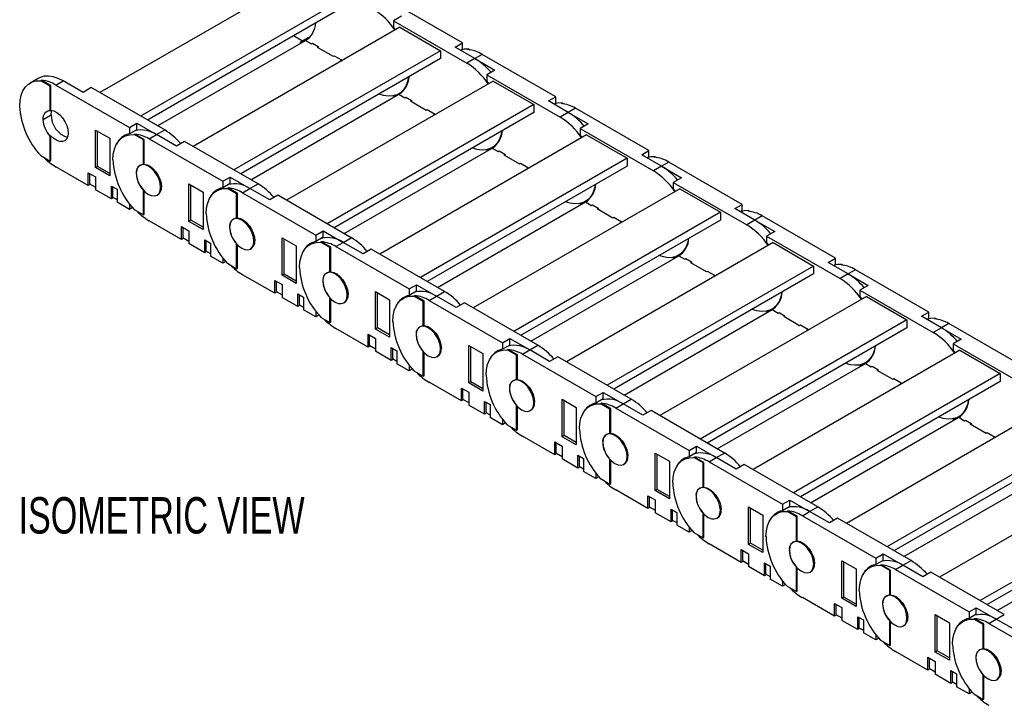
# Model space of a CAD drawing. Header units: inches. Extents: x 0 to 66, y 0 to 51.
# Tile 8 of 11: x 39.7 to 53.2, y 36.6 to 46. Entities that reach past the tile are written whole.
import ezdxf

# ---------------------------------------------------------------- set-up
doc = ezdxf.new("R2010")
doc.units = ezdxf.units.IN
doc.header["$LTSCALE"] = 6
doc.header["$MEASUREMENT"] = 0
doc.layers.add('DIMENSIONS', color=140, linetype='Continuous', lineweight=25)
doc.styles.add('SLDTEXTSTYLE0', font='TXT', dxfattribs={"width": 0.7})

msp = doc.modelspace()

# ---------------------------------------------------------------- linework, layer by layer
for p, q in [((43.673, 46.658), (40.836, 45.021)), ((44.23, 46.337), (41.393, 44.699)), ((44.23, 46.227), (41.488, 44.645)), ((45.811, 45.704), (44.803, 46.285)), ((44.976, 46.07), (44.864, 46.006)), ((44.864, 46.006), (44.864, 45.917)), ((44.864, 46.006), (45.872, 45.424)), ((44.953, 45.919), (42.117, 44.281)), ((44.864, 45.917), (44.889, 45.882)), ((44.953, 45.919), (45.51, 45.597)), ((41.627, 44.564), (43.659, 45.737)), ((43.618, 45.729), (43.492, 45.802)), ((43.695, 45.773), (43.584, 45.709)), ((43.584, 45.709), (43.584, 45.694)), ((43.659, 45.737), (43.74, 45.691)), ((43.711, 45.776), (43.695, 45.773)), ((43.74, 45.691), (43.754, 45.699)), ((43.754, 45.699), (43.832, 45.654)), ((43.754, 45.699), (43.754, 45.699)), ((45.711, 45.646), (45.811, 45.704)), ((45.811, 45.615), (45.811, 45.704)), ((45.51, 45.597), (42.673, 43.96)), ((43.832, 45.654), (43.818, 45.646)), ((43.818, 45.646), (44.035, 45.52)), ((43.832, 45.654), (43.832, 45.638)), ((45.51, 45.597), (45.51, 45.488)), ((45.983, 45.488), (45.711, 45.646)), ((45.811, 45.615), (45.788, 45.601)), ((45.886, 45.612), (45.898, 45.618)), ((45.898, 45.618), (45.914, 45.609)), ((45.51, 45.488), (42.768, 43.905)), ((44.035, 45.52), (44.049, 45.528)), ((44.049, 45.528), (44.149, 45.47)), ((44.049, 45.528), (44.049, 45.528)), ((44.149, 45.47), (44.135, 45.462)), ((44.135, 45.462), (44.149, 45.454)), ((44.149, 45.47), (44.149, 45.455)), ((45.983, 45.488), (45.872, 45.424)), ((46.084, 45.546), (45.983, 45.488)), ((45.983, 45.488), (46.256, 45.331)), ((47.091, 44.964), (46.084, 45.546)), ((46.256, 45.331), (46.145, 45.266)), ((39.988, 45.217), (39.876, 45.153)), ((40.024, 45.184), (40.035, 45.191)), ((40.151, 45.111), (40.024, 45.184)), ((40.162, 45.117), (40.035, 45.191)), ((40.232, 45.125), (40.332, 45.183)), ((40.605, 45.025), (40.332, 45.183)), ((46.234, 45.18), (43.397, 43.542)), ((46.145, 45.266), (46.145, 45.178)), ((46.145, 45.266), (47.153, 44.685)), ((46.145, 45.178), (46.17, 45.143)), ((46.234, 45.18), (46.791, 44.858)), ((40.162, 45.117), (40.151, 45.111)), ((40.151, 44.772), (40.151, 45.111)), ((40.162, 44.778), (40.162, 45.117)), ((40.232, 45.125), (41.24, 44.543)), ((40.716, 45.09), (40.605, 45.025)), ((41.724, 44.508), (40.716, 45.09)), ((44.936, 45.004), (44.988, 45.034)), ((42.907, 43.825), (44.94, 44.998)), ((44.888, 44.983), (44.864, 44.969)), ((44.864, 44.969), (44.864, 44.955)), ((44.94, 44.998), (45.02, 44.951)), ((45.02, 44.951), (45.034, 44.959)), ((45.034, 44.959), (45.112, 44.914)), ((45.034, 44.959), (45.034, 44.959)), ((45.112, 44.914), (45.098, 44.906)), ((45.098, 44.906), (45.315, 44.781)), ((45.112, 44.914), (45.112, 44.898)), ((46.991, 44.906), (47.091, 44.964)), ((47.264, 44.749), (46.991, 44.906)), ((47.091, 44.876), (47.068, 44.862)), ((47.091, 44.876), (47.091, 44.964)), ((47.167, 44.873), (47.178, 44.879)), ((47.178, 44.879), (47.194, 44.87)), ((40.151, 44.772), (40.162, 44.778)), ((46.791, 44.858), (43.954, 43.221)), ((46.791, 44.749), (44.049, 43.166)), ((45.315, 44.781), (45.329, 44.789)), ((45.329, 44.789), (45.429, 44.731)), ((45.329, 44.789), (45.329, 44.789)), ((46.791, 44.858), (46.791, 44.749)), ((47.264, 44.749), (47.153, 44.685)), ((47.364, 44.807), (47.264, 44.749)), ((47.264, 44.749), (47.537, 44.591)), ((48.372, 44.225), (47.364, 44.807)), ((40.054, 44.653), (40.165, 44.717)), ((45.429, 44.731), (45.416, 44.723)), ((45.416, 44.723), (45.429, 44.715)), ((45.429, 44.731), (45.429, 44.715)), ((40.775, 43.992), (40.775, 44.506)), ((40.775, 44.506), (40.97, 44.394)), ((40.803, 44.008), (40.803, 44.49)), ((41.24, 44.543), (41.34, 44.601)), ((41.24, 44.543), (41.24, 44.455)), ((41.34, 44.512), (41.24, 44.455)), ((41.34, 44.512), (41.34, 44.601)), ((41.34, 44.601), (41.613, 44.444)), ((41.613, 44.444), (41.724, 44.508)), ((47.537, 44.591), (47.426, 44.527)), ((47.426, 44.527), (47.426, 44.438)), ((47.426, 44.527), (48.433, 43.945)), ((40.162, 44.427), (40.151, 44.421)), ((40.151, 44.082), (40.151, 44.421)), ((40.162, 44.088), (40.162, 44.427)), ((40.97, 44.394), (40.97, 43.879)), ((41.22, 44.45), (41.157, 44.413)), ((41.304, 44.445), (41.315, 44.451)), ((41.432, 44.371), (41.304, 44.445)), ((41.443, 44.378), (41.315, 44.451)), ((41.443, 44.378), (41.432, 44.371)), ((41.432, 44.033), (41.432, 44.371)), ((41.443, 44.039), (41.443, 44.378)), ((41.513, 44.386), (41.613, 44.444)), ((41.513, 44.386), (42.52, 43.804)), ((41.886, 44.286), (41.613, 44.444)), ((41.997, 44.35), (41.886, 44.286)), ((43.005, 43.769), (41.997, 44.35)), ((47.515, 44.44), (44.678, 42.803)), ((47.426, 44.438), (47.451, 44.403)), ((47.515, 44.44), (48.071, 44.119)), ((44.188, 43.086), (46.22, 44.259)), ((46.169, 44.244), (46.145, 44.23)), ((46.145, 44.23), (46.145, 44.215)), ((46.217, 44.265), (46.269, 44.295)), ((46.22, 44.259), (46.301, 44.212)), ((46.301, 44.212), (46.315, 44.22)), ((46.315, 44.22), (46.393, 44.175)), ((46.315, 44.22), (46.315, 44.22)), ((48.272, 44.167), (48.372, 44.225)), ((48.372, 44.136), (48.372, 44.225)), ((40.024, 44.156), (40.151, 44.082)), ((40.151, 44.082), (40.162, 44.088)), ((48.071, 44.119), (45.235, 42.481)), ((46.393, 44.175), (46.379, 44.167)), ((46.379, 44.167), (46.596, 44.042)), ((46.393, 44.175), (46.393, 44.159)), ((48.071, 44.119), (48.071, 44.01)), ((48.545, 44.01), (48.272, 44.167)), ((48.372, 44.136), (48.349, 44.123)), ((48.448, 44.133), (48.459, 44.14)), ((48.459, 44.14), (48.475, 44.13)), ((48.645, 44.068), (48.545, 44.01)), ((49.653, 43.486), (48.645, 44.068)), ((40.675, 43.744), (40.232, 44)), ((40.803, 44.008), (40.775, 43.992)), ((40.97, 43.879), (40.775, 43.992)), ((40.97, 43.912), (40.803, 44.008)), ((41.39, 44.025), (41.383, 44.021)), ((41.432, 44.033), (41.443, 44.039)), ((48.071, 44.01), (45.329, 42.427)), ((46.596, 44.042), (46.61, 44.05)), ((46.61, 44.05), (46.71, 43.992)), ((46.61, 44.05), (46.61, 44.05)), ((46.71, 43.992), (46.696, 43.984)), ((46.696, 43.984), (46.71, 43.976)), ((46.71, 43.992), (46.71, 43.976)), ((48.545, 44.01), (48.433, 43.945)), ((48.545, 44.01), (48.817, 43.852)), ((40.675, 43.921), (40.775, 43.863)), ((40.675, 43.744), (40.675, 43.921)), ((40.691, 43.912), (40.691, 43.77)), ((40.775, 43.863), (40.775, 43.687)), ((41.334, 43.913), (41.334, 43.914)), ((42.52, 43.804), (42.621, 43.862)), ((42.52, 43.804), (42.52, 43.715)), ((42.621, 43.773), (42.621, 43.862)), ((42.621, 43.862), (42.893, 43.704)), ((48.817, 43.852), (48.706, 43.788)), ((40.705, 43.762), (40.675, 43.744)), ((40.691, 43.77), (40.775, 43.722)), ((40.992, 43.561), (40.775, 43.687)), ((40.992, 43.738), (41.07, 43.693)), ((40.992, 43.561), (40.992, 43.738)), ((41.009, 43.728), (41.009, 43.587)), ((41.07, 43.693), (41.07, 43.516)), ((41.432, 43.343), (41.432, 43.681)), ((41.432, 43.681), (41.432, 43.681)), ((41.443, 43.349), (41.443, 43.67)), ((41.68, 43.727), (41.668, 43.72)), ((42.055, 43.253), (42.055, 43.767)), ((42.055, 43.767), (42.25, 43.655)), ((42.083, 43.269), (42.083, 43.751)), ((42.501, 43.711), (42.438, 43.674)), ((42.621, 43.773), (42.52, 43.715)), ((42.585, 43.706), (42.596, 43.712)), ((42.712, 43.632), (42.585, 43.706)), ((42.724, 43.638), (42.596, 43.712)), ((42.793, 43.647), (42.893, 43.704)), ((42.893, 43.704), (43.005, 43.769)), ((43.166, 43.547), (42.893, 43.704)), ((48.795, 43.701), (45.958, 42.064)), ((48.706, 43.788), (48.706, 43.699)), ((48.706, 43.788), (49.714, 43.206)), ((48.706, 43.699), (48.731, 43.664)), ((48.795, 43.701), (49.352, 43.38)), ((41.023, 43.579), (40.992, 43.561)), ((41.009, 43.587), (41.07, 43.552)), ((41.62, 43.612), (41.637, 43.623)), ((42.25, 43.655), (42.25, 43.14)), ((42.724, 43.638), (42.712, 43.632)), ((42.712, 43.293), (42.712, 43.632)), ((42.724, 43.3), (42.724, 43.638)), ((42.793, 43.647), (43.801, 43.065)), ((43.278, 43.611), (43.166, 43.547)), ((44.285, 43.029), (43.278, 43.611)), ((47.497, 43.525), (47.549, 43.556)), ((41.24, 43.418), (41.07, 43.516)), ((41.24, 43.493), (41.24, 43.418)), ((41.281, 43.442), (41.24, 43.418)), ((41.304, 43.416), (41.432, 43.343)), ((45.469, 42.346), (47.501, 43.519)), ((47.45, 43.505), (47.426, 43.491)), ((47.426, 43.491), (47.426, 43.476)), ((47.501, 43.519), (47.581, 43.473)), ((47.581, 43.473), (47.595, 43.481)), ((47.595, 43.481), (47.673, 43.436)), ((47.595, 43.481), (47.595, 43.481)), ((47.673, 43.436), (47.659, 43.428)), ((47.659, 43.428), (47.877, 43.302)), ((47.673, 43.436), (47.673, 43.42)), ((49.552, 43.428), (49.653, 43.486)), ((49.825, 43.27), (49.552, 43.428)), ((49.653, 43.397), (49.629, 43.384)), ((49.653, 43.397), (49.653, 43.486)), ((49.728, 43.394), (49.739, 43.4)), ((49.739, 43.4), (49.755, 43.391)), ((41.432, 43.343), (41.443, 43.349)), ((41.955, 43.005), (41.513, 43.261)), ((42.083, 43.269), (42.055, 43.253)), ((42.25, 43.14), (42.055, 43.253)), ((42.25, 43.172), (42.083, 43.269)), ((42.671, 43.286), (42.664, 43.282)), ((42.712, 43.293), (42.724, 43.3)), ((49.352, 43.38), (46.515, 41.742)), ((49.352, 43.27), (46.61, 41.687)), ((47.877, 43.302), (47.89, 43.31)), ((47.89, 43.31), (47.991, 43.253)), ((47.89, 43.31), (47.89, 43.31)), ((47.991, 43.253), (47.977, 43.245)), ((47.991, 43.253), (47.991, 43.237)), ((49.352, 43.38), (49.352, 43.27)), ((49.825, 43.27), (49.714, 43.206)), ((49.925, 43.328), (49.825, 43.27)), ((49.825, 43.27), (50.098, 43.113)), ((50.933, 42.747), (49.925, 43.328)), ((41.955, 43.182), (42.055, 43.124)), ((41.955, 43.005), (41.955, 43.182)), ((41.972, 43.172), (41.972, 43.031)), ((42.055, 43.124), (42.055, 42.947)), ((42.615, 43.174), (42.615, 43.174)), ((43.801, 43.065), (43.901, 43.123)), ((43.901, 43.034), (43.901, 43.123)), ((43.901, 43.123), (44.174, 42.965)), ((47.977, 43.245), (47.991, 43.237)), ((41.986, 43.023), (41.955, 43.005)), ((41.972, 43.031), (42.055, 42.983)), ((42.273, 42.999), (42.351, 42.954)), ((42.273, 42.822), (42.273, 42.999)), ((42.289, 42.989), (42.289, 42.848)), ((42.96, 42.988), (42.949, 42.981)), ((43.336, 42.513), (43.336, 43.028)), ((43.336, 43.028), (43.531, 42.915)), ((43.364, 42.529), (43.364, 43.012)), ((43.801, 43.065), (43.801, 42.976)), ((43.901, 43.034), (43.801, 42.976)), ((44.174, 42.965), (44.285, 43.029)), ((50.098, 43.113), (49.987, 43.049)), ((49.987, 43.049), (49.987, 42.96)), ((49.987, 43.049), (50.994, 42.467)), ((42.273, 42.822), (42.055, 42.947)), ((42.289, 42.848), (42.351, 42.812)), ((42.351, 42.954), (42.351, 42.777)), ((42.712, 42.603), (42.712, 42.942)), ((42.713, 42.942), (42.712, 42.942)), ((42.724, 42.61), (42.724, 42.931)), ((42.9, 42.873), (42.918, 42.883)), ((43.531, 42.915), (43.531, 42.401)), ((43.782, 42.972), (43.718, 42.935)), ((43.865, 42.967), (43.876, 42.973)), ((43.993, 42.893), (43.865, 42.967)), ((44.004, 42.899), (43.876, 42.973)), ((44.004, 42.899), (43.993, 42.893)), ((43.993, 42.554), (43.993, 42.893)), ((44.004, 42.561), (44.004, 42.899)), ((44.074, 42.907), (44.174, 42.965)), ((44.074, 42.907), (45.082, 42.325)), ((44.447, 42.808), (44.174, 42.965)), ((44.558, 42.872), (44.447, 42.808)), ((45.566, 42.29), (44.558, 42.872)), ((50.076, 42.962), (47.239, 41.324)), ((49.987, 42.96), (50.012, 42.925)), ((50.076, 42.962), (50.632, 42.64)), ((42.303, 42.84), (42.273, 42.822)), ((42.52, 42.679), (42.351, 42.777)), ((42.52, 42.754), (42.52, 42.679)), ((46.749, 41.607), (48.781, 42.78)), ((48.73, 42.765), (48.706, 42.752)), ((48.706, 42.752), (48.706, 42.737)), ((48.778, 42.786), (48.83, 42.816)), ((48.781, 42.78), (48.862, 42.734)), ((48.862, 42.734), (48.876, 42.742)), ((48.876, 42.742), (48.954, 42.697)), ((48.876, 42.742), (48.876, 42.742)), ((50.833, 42.689), (50.933, 42.747)), ((50.933, 42.658), (50.933, 42.747)), ((42.562, 42.703), (42.52, 42.679)), ((42.585, 42.677), (42.712, 42.603)), ((42.712, 42.603), (42.724, 42.61)), ((50.632, 42.64), (47.796, 41.003)), ((48.954, 42.697), (48.94, 42.689)), ((48.94, 42.689), (49.157, 42.563)), ((48.954, 42.697), (48.954, 42.68)), ((50.632, 42.64), (50.632, 42.531)), ((51.106, 42.531), (50.833, 42.689)), ((50.933, 42.658), (50.91, 42.644)), ((51.009, 42.655), (51.02, 42.661)), ((51.02, 42.661), (51.036, 42.652)), ((51.206, 42.589), (51.106, 42.531)), ((52.214, 42.007), (51.206, 42.589)), ((43.236, 42.266), (42.793, 42.521)), ((43.236, 42.443), (43.336, 42.385)), ((43.236, 42.266), (43.236, 42.443)), ((43.364, 42.529), (43.336, 42.513)), ((43.531, 42.401), (43.336, 42.513)), ((43.531, 42.433), (43.364, 42.529)), ((43.951, 42.547), (43.944, 42.543)), ((43.993, 42.554), (44.004, 42.561)), ((50.632, 42.531), (47.89, 40.948)), ((49.157, 42.563), (49.171, 42.571)), ((49.171, 42.571), (49.271, 42.513)), ((49.171, 42.571), (49.171, 42.571)), ((49.271, 42.513), (49.257, 42.505)), ((49.257, 42.505), (49.271, 42.497)), ((49.271, 42.513), (49.271, 42.497)), ((51.106, 42.531), (50.994, 42.467)), ((51.106, 42.531), (51.379, 42.374)), ((43.253, 42.433), (43.253, 42.292)), ((43.336, 42.385), (43.336, 42.208)), ((43.895, 42.435), (43.896, 42.435)), ((45.082, 42.325), (45.182, 42.383)), ((45.082, 42.325), (45.082, 42.237)), ((45.182, 42.295), (45.182, 42.383)), ((45.182, 42.383), (45.455, 42.226)), ((51.379, 42.374), (51.267, 42.309)), ((51.267, 42.309), (51.267, 42.221)), ((51.267, 42.309), (52.275, 41.728)), ((43.266, 42.284), (43.236, 42.266)), ((43.253, 42.292), (43.336, 42.243)), ((43.553, 42.083), (43.336, 42.208)), ((43.553, 42.259), (43.631, 42.214)), ((43.553, 42.083), (43.553, 42.259)), ((43.57, 42.25), (43.57, 42.108)), ((43.631, 42.214), (43.631, 42.038)), ((43.993, 41.864), (43.993, 42.203)), ((43.993, 42.203), (43.993, 42.203)), ((44.004, 41.87), (44.004, 42.191)), ((44.241, 42.248), (44.23, 42.242)), ((44.617, 41.774), (44.617, 42.288)), ((44.617, 42.288), (44.811, 42.176)), ((44.644, 41.79), (44.644, 42.272)), ((44.811, 42.176), (44.811, 41.662)), ((45.062, 42.232), (44.999, 42.196)), ((45.182, 42.295), (45.082, 42.237)), ((45.146, 42.227), (45.157, 42.234)), ((45.274, 42.154), (45.146, 42.227)), ((45.285, 42.16), (45.157, 42.234)), ((45.354, 42.168), (45.455, 42.226)), ((45.455, 42.226), (45.566, 42.29)), ((45.727, 42.068), (45.455, 42.226)), ((51.356, 42.223), (48.52, 40.585)), ((51.267, 42.221), (51.292, 42.186)), ((51.356, 42.223), (51.913, 41.901)), ((43.584, 42.1), (43.553, 42.083)), ((43.57, 42.108), (43.631, 42.073)), ((43.801, 41.94), (43.631, 42.038)), ((44.181, 42.134), (44.199, 42.144)), ((45.285, 42.16), (45.274, 42.154)), ((45.274, 41.815), (45.274, 42.154)), ((45.285, 41.821), (45.285, 42.16)), ((45.354, 42.168), (46.362, 41.586)), ((45.839, 42.133), (45.727, 42.068)), ((46.846, 41.551), (45.839, 42.133)), ((48.03, 40.868), (50.062, 42.041)), ((50.058, 42.047), (50.111, 42.077)), ((50.062, 42.041), (50.143, 41.994)), ((43.801, 42.015), (43.801, 41.94)), ((43.842, 41.964), (43.801, 41.94)), ((43.865, 41.938), (43.993, 41.864)), ((51.913, 41.901), (49.076, 40.264)), ((50.011, 42.026), (49.987, 42.012)), ((49.987, 42.012), (49.987, 41.997)), ((50.143, 41.994), (50.157, 42.002)), ((50.157, 42.002), (50.234, 41.957)), ((50.157, 42.002), (50.157, 42.002)), ((50.234, 41.957), (50.221, 41.949)), ((50.221, 41.949), (50.438, 41.824)), ((50.234, 41.957), (50.234, 41.941)), ((51.913, 41.901), (51.913, 41.792)), ((52.114, 41.949), (52.214, 42.007)), ((52.386, 41.792), (52.114, 41.949)), ((52.214, 41.919), (52.19, 41.905)), ((52.214, 41.919), (52.214, 42.007)), ((52.289, 41.915), (52.3, 41.922)), ((52.3, 41.922), (52.317, 41.913)), ((43.993, 41.864), (44.004, 41.87)), ((44.516, 41.527), (44.074, 41.782)), ((44.644, 41.79), (44.617, 41.774)), ((44.811, 41.662), (44.617, 41.774)), ((44.811, 41.694), (44.644, 41.79)), ((45.232, 41.807), (45.225, 41.804)), ((45.274, 41.815), (45.285, 41.821)), ((51.913, 41.792), (49.171, 40.209)), ((50.438, 41.824), (50.452, 41.832)), ((50.452, 41.832), (50.552, 41.774)), ((50.452, 41.832), (50.452, 41.832)), ((50.552, 41.774), (50.538, 41.766)), ((50.538, 41.766), (50.552, 41.758)), ((50.552, 41.774), (50.552, 41.758)), ((52.386, 41.792), (52.275, 41.728)), ((52.487, 41.85), (52.386, 41.792)), ((52.386, 41.792), (52.659, 41.634)), ((53.494, 41.268), (52.487, 41.85)), ((44.516, 41.703), (44.617, 41.646)), ((44.516, 41.527), (44.516, 41.703)), ((44.533, 41.694), (44.533, 41.552)), ((44.617, 41.646), (44.617, 41.469)), ((45.176, 41.696), (45.176, 41.696)), ((46.362, 41.586), (46.462, 41.644)), ((46.462, 41.555), (46.462, 41.644)), ((46.462, 41.644), (46.735, 41.487)), ((52.659, 41.634), (52.548, 41.57)), ((44.547, 41.544), (44.516, 41.527)), ((44.533, 41.552), (44.617, 41.504)), ((44.834, 41.52), (44.912, 41.475)), ((44.834, 41.343), (44.834, 41.52)), ((44.851, 41.51), (44.851, 41.369)), ((45.522, 41.509), (45.51, 41.503)), ((45.897, 41.035), (45.897, 41.549)), ((45.897, 41.549), (46.092, 41.437)), ((45.925, 41.051), (45.925, 41.533)), ((46.362, 41.586), (46.362, 41.497)), ((46.462, 41.555), (46.362, 41.497)), ((46.426, 41.488), (46.438, 41.494)), ((46.565, 41.421), (46.438, 41.494)), ((46.735, 41.487), (46.846, 41.551)), ((52.548, 41.57), (52.548, 41.481)), ((52.548, 41.57), (53.556, 40.988)), ((44.834, 41.343), (44.617, 41.469)), ((44.864, 41.361), (44.834, 41.343)), ((44.851, 41.369), (44.912, 41.334)), ((44.912, 41.475), (44.912, 41.298)), ((45.274, 41.464), (45.274, 41.463)), ((45.274, 41.125), (45.274, 41.463)), ((45.285, 41.131), (45.285, 41.452)), ((45.461, 41.394), (45.479, 41.405)), ((46.092, 41.437), (46.092, 40.922)), ((46.343, 41.493), (46.279, 41.456)), ((46.554, 41.414), (46.426, 41.488)), ((46.565, 41.421), (46.554, 41.414)), ((46.554, 41.076), (46.554, 41.414)), ((46.565, 41.082), (46.565, 41.421)), ((46.635, 41.429), (46.735, 41.487)), ((46.635, 41.429), (47.643, 40.847)), ((47.008, 41.329), (46.735, 41.487)), ((47.119, 41.393), (47.008, 41.329)), ((48.127, 40.812), (47.119, 41.393)), ((52.637, 41.483), (49.8, 39.846)), ((52.548, 41.481), (52.573, 41.446)), ((52.637, 41.483), (53.194, 41.162)), ((45.082, 41.2), (44.912, 41.298)), ((45.082, 41.276), (45.082, 41.2)), ((45.123, 41.224), (45.082, 41.2)), ((49.31, 40.128), (51.342, 41.302)), ((51.291, 41.287), (51.267, 41.273)), ((51.267, 41.273), (51.267, 41.258)), ((51.339, 41.308), (51.391, 41.338)), ((51.342, 41.302), (51.423, 41.255)), ((51.423, 41.255), (51.437, 41.263)), ((51.437, 41.263), (51.515, 41.218)), ((51.437, 41.263), (51.437, 41.263)), ((45.146, 41.199), (45.274, 41.125)), ((45.274, 41.125), (45.285, 41.131)), ((53.194, 41.162), (50.357, 39.524)), ((51.515, 41.218), (51.501, 41.21)), ((51.501, 41.21), (51.718, 41.085)), ((51.515, 41.218), (51.515, 41.202)), ((51.718, 41.085), (51.732, 41.093)), ((51.732, 41.093), (51.832, 41.035)), ((51.732, 41.093), (51.732, 41.093)), ((53.194, 41.162), (53.194, 41.053)), ((45.797, 40.787), (45.354, 41.043)), ((45.797, 40.964), (45.897, 40.906)), ((45.797, 40.787), (45.797, 40.964)), ((45.814, 40.954), (45.814, 40.813)), ((45.925, 41.051), (45.897, 41.035)), ((46.092, 40.922), (45.897, 41.035)), ((46.092, 40.954), (45.925, 41.051)), ((46.456, 40.956), (46.457, 40.956)), ((46.513, 41.068), (46.506, 41.064)), ((46.554, 41.076), (46.565, 41.082)), ((53.194, 41.053), (50.452, 39.47)), ((51.832, 41.035), (51.818, 41.027)), ((51.818, 41.027), (51.832, 41.019)), ((51.832, 41.035), (51.832, 41.019)), ((45.897, 40.906), (45.897, 40.729)), ((47.643, 40.847), (47.743, 40.905)), ((47.643, 40.847), (47.643, 40.758)), ((47.743, 40.816), (47.743, 40.905)), ((47.743, 40.905), (48.016, 40.747)), ((45.828, 40.805), (45.797, 40.787)), ((45.814, 40.813), (45.897, 40.765)), ((46.114, 40.604), (45.897, 40.729)), ((46.114, 40.781), (46.192, 40.736)), ((46.114, 40.604), (46.114, 40.781)), ((46.131, 40.771), (46.131, 40.63)), ((46.192, 40.736), (46.192, 40.559)), ((46.554, 40.386), (46.554, 40.724)), ((46.554, 40.724), (46.554, 40.724)), ((46.565, 40.392), (46.565, 40.713)), ((46.802, 40.77), (46.791, 40.763)), ((47.178, 40.296), (47.178, 40.81)), ((47.178, 40.81), (47.373, 40.697)), ((47.206, 40.312), (47.206, 40.794)), ((47.373, 40.697), (47.373, 40.183)), ((47.623, 40.754), (47.56, 40.717)), ((47.743, 40.816), (47.643, 40.758)), ((47.707, 40.749), (47.718, 40.755)), ((47.835, 40.675), (47.707, 40.749)), ((47.846, 40.681), (47.718, 40.755)), ((47.916, 40.689), (48.016, 40.747)), ((47.916, 40.689), (48.923, 40.108)), ((48.016, 40.747), (48.127, 40.812)), ((48.289, 40.59), (48.016, 40.747)), ((53.917, 40.744), (51.081, 39.106)), ((46.145, 40.622), (46.114, 40.604)), ((46.131, 40.63), (46.192, 40.594)), ((46.362, 40.461), (46.192, 40.559)), ((46.742, 40.655), (46.76, 40.666)), ((47.846, 40.681), (47.835, 40.675)), ((47.835, 40.336), (47.835, 40.675)), ((47.846, 40.343), (47.846, 40.681)), ((48.4, 40.654), (48.289, 40.59)), ((49.408, 40.072), (48.4, 40.654)), ((50.591, 39.389), (52.623, 40.562)), ((52.572, 40.548), (52.548, 40.534)), ((52.62, 40.568), (52.672, 40.599)), ((52.623, 40.562), (52.704, 40.516)), ((46.362, 40.536), (46.362, 40.461)), ((46.404, 40.485), (46.362, 40.461)), ((46.426, 40.459), (46.554, 40.386)), ((54.474, 40.423), (51.638, 38.785)), ((52.548, 40.534), (52.548, 40.519)), ((52.704, 40.516), (52.718, 40.524)), ((52.718, 40.524), (52.796, 40.479)), ((52.718, 40.524), (52.718, 40.524)), ((52.796, 40.479), (52.782, 40.471)), ((52.782, 40.471), (52.999, 40.345)), ((52.796, 40.479), (52.796, 40.463)), ((46.554, 40.386), (46.565, 40.392)), ((47.078, 40.048), (46.635, 40.304)), ((47.206, 40.312), (47.178, 40.296)), ((47.373, 40.183), (47.178, 40.296)), ((47.373, 40.215), (47.206, 40.312)), ((47.793, 40.329), (47.786, 40.325)), ((47.835, 40.336), (47.846, 40.343)), ((54.474, 40.313), (51.732, 38.73)), ((52.999, 40.345), (53.013, 40.353)), ((53.013, 40.353), (53.113, 40.296)), ((53.013, 40.353), (53.013, 40.353)), ((53.113, 40.296), (53.099, 40.288)), ((53.099, 40.288), (53.113, 40.28)), ((53.113, 40.296), (53.113, 40.28)), ((47.078, 40.225), (47.178, 40.167)), ((47.078, 40.048), (47.078, 40.225)), ((47.094, 40.215), (47.094, 40.074)), ((47.178, 40.167), (47.178, 39.99)), ((47.737, 40.217), (47.737, 40.217)), ((48.923, 40.108), (49.023, 40.166)), ((49.023, 40.077), (49.023, 40.166)), ((49.023, 40.166), (49.296, 40.008)), ((47.108, 40.066), (47.078, 40.048)), ((47.094, 40.074), (47.178, 40.026)), ((47.395, 40.042), (47.473, 39.997)), ((47.395, 39.865), (47.395, 40.042)), ((47.412, 40.032), (47.412, 39.891)), ((48.083, 40.031), (48.071, 40.024)), ((48.458, 39.556), (48.458, 40.071)), ((48.458, 40.071), (48.653, 39.958)), ((48.486, 39.572), (48.486, 40.055)), ((48.904, 40.014), (48.84, 39.978)), ((48.923, 40.108), (48.923, 40.019)), ((49.023, 40.077), (48.923, 40.019)), ((48.988, 40.009), (48.999, 40.016)), ((49.115, 39.936), (48.988, 40.009)), ((49.126, 39.942), (48.999, 40.016)), ((49.196, 39.95), (49.296, 40.008)), ((49.296, 40.008), (49.408, 40.072)), ((49.569, 39.851), (49.296, 40.008)), ((47.395, 39.865), (47.178, 39.99)), ((47.426, 39.883), (47.395, 39.865)), ((47.412, 39.891), (47.473, 39.855)), ((47.473, 39.997), (47.473, 39.82)), ((47.835, 39.646), (47.835, 39.985)), ((47.835, 39.985), (47.835, 39.985)), ((47.846, 39.653), (47.846, 39.974)), ((48.022, 39.916), (48.04, 39.926)), ((48.653, 39.958), (48.653, 39.444)), ((49.126, 39.942), (49.115, 39.936)), ((49.115, 39.597), (49.115, 39.936)), ((49.126, 39.603), (49.126, 39.942)), ((49.196, 39.95), (50.204, 39.368)), ((49.68, 39.915), (49.569, 39.851)), ((50.688, 39.333), (49.68, 39.915)), ((55.198, 40.005), (52.361, 38.367)), ((47.643, 39.722), (47.473, 39.82)), ((47.643, 39.797), (47.643, 39.722)), ((47.684, 39.746), (47.643, 39.722)), ((51.872, 38.65), (53.904, 39.823)), ((47.707, 39.72), (47.835, 39.646)), ((47.835, 39.646), (47.846, 39.653)), ((49.115, 39.597), (49.126, 39.603)), ((55.755, 39.683), (52.918, 38.046)), ((48.358, 39.309), (47.916, 39.564)), ((48.358, 39.486), (48.458, 39.428)), ((48.358, 39.309), (48.358, 39.486)), ((48.375, 39.476), (48.375, 39.334)), ((48.486, 39.572), (48.458, 39.556)), ((48.653, 39.444), (48.458, 39.556)), ((48.653, 39.476), (48.486, 39.572)), ((49.018, 39.478), (49.018, 39.478)), ((49.074, 39.59), (49.067, 39.586)), ((55.755, 39.574), (53.013, 37.991)), ((48.375, 39.334), (48.458, 39.286)), ((48.458, 39.428), (48.458, 39.251)), ((49.739, 38.817), (49.739, 39.331)), ((49.739, 39.331), (49.934, 39.219)), ((50.204, 39.368), (50.304, 39.426)), ((50.204, 39.368), (50.204, 39.28)), ((50.304, 39.338), (50.204, 39.28)), ((50.304, 39.338), (50.304, 39.426)), ((50.304, 39.426), (50.577, 39.269)), ((50.577, 39.269), (50.688, 39.333)), ((48.389, 39.326), (48.358, 39.309)), ((48.676, 39.126), (48.458, 39.251)), ((48.676, 39.302), (48.753, 39.257)), ((48.676, 39.126), (48.676, 39.302)), ((48.692, 39.293), (48.692, 39.151)), ((48.753, 39.257), (48.753, 39.081)), ((49.115, 38.907), (49.115, 39.246)), ((49.116, 39.246), (49.115, 39.246)), ((49.126, 38.913), (49.126, 39.234)), ((49.363, 39.291), (49.352, 39.285)), ((49.767, 38.833), (49.767, 39.315)), ((49.934, 39.219), (49.934, 38.705)), ((50.184, 39.275), (50.121, 39.239)), ((50.268, 39.27), (50.279, 39.277)), ((50.396, 39.196), (50.268, 39.27)), ((50.407, 39.203), (50.279, 39.277)), ((50.407, 39.203), (50.396, 39.196)), ((50.396, 38.858), (50.396, 39.196)), ((50.407, 38.864), (50.407, 39.203)), ((50.477, 39.211), (50.577, 39.269)), ((50.477, 39.211), (51.484, 38.629)), ((50.85, 39.111), (50.577, 39.269)), ((48.706, 39.143), (48.676, 39.126)), ((48.692, 39.151), (48.753, 39.116)), ((48.923, 38.983), (48.753, 39.081)), ((49.303, 39.177), (49.321, 39.187)), ((50.961, 39.176), (50.85, 39.111)), ((51.969, 38.594), (50.961, 39.176)), ((53.152, 37.911), (55.184, 39.084)), ((48.923, 39.058), (48.923, 38.983)), ((48.965, 39.006), (48.923, 38.983)), ((48.988, 38.981), (49.115, 38.907)), ((49.115, 38.907), (49.126, 38.913)), ((49.639, 38.57), (49.196, 38.825)), ((49.767, 38.833), (49.739, 38.817)), ((49.934, 38.705), (49.739, 38.817)), ((49.934, 38.737), (49.767, 38.833)), ((50.354, 38.85), (50.347, 38.846)), ((50.396, 38.858), (50.407, 38.864)), ((49.639, 38.746), (49.739, 38.688)), ((49.639, 38.57), (49.639, 38.746)), ((49.655, 38.737), (49.655, 38.595)), ((49.739, 38.688), (49.739, 38.512)), ((50.298, 38.738), (50.299, 38.739)), ((51.484, 38.629), (51.585, 38.687)), ((51.585, 38.598), (51.585, 38.687)), ((51.585, 38.687), (51.857, 38.53)), ((49.669, 38.587), (49.639, 38.57)), ((49.655, 38.595), (49.739, 38.547)), ((49.956, 38.563), (50.034, 38.518)), ((49.956, 38.386), (49.956, 38.563)), ((49.973, 38.553), (49.973, 38.412)), ((50.644, 38.552), (50.633, 38.545)), ((51.02, 38.078), (51.02, 38.592)), ((51.02, 38.592), (51.214, 38.48)), ((51.047, 38.094), (51.047, 38.576)), ((51.465, 38.536), (51.402, 38.499)), ((51.484, 38.629), (51.484, 38.54)), ((51.585, 38.598), (51.484, 38.54)), ((51.549, 38.531), (51.56, 38.537)), ((51.677, 38.457), (51.549, 38.531)), ((51.688, 38.464), (51.56, 38.537)), ((51.757, 38.472), (51.857, 38.53)), ((51.857, 38.53), (51.969, 38.594)), ((52.13, 38.372), (51.857, 38.53)), ((49.956, 38.386), (49.739, 38.512)), ((49.987, 38.404), (49.956, 38.386)), ((49.973, 38.412), (50.034, 38.377)), ((50.034, 38.518), (50.034, 38.341)), ((50.396, 38.507), (50.396, 38.506)), ((50.396, 38.168), (50.396, 38.506)), ((50.407, 38.174), (50.407, 38.495)), ((50.584, 38.437), (50.602, 38.448)), ((51.214, 38.48), (51.214, 37.965)), ((51.688, 38.464), (51.677, 38.457)), ((51.677, 38.119), (51.677, 38.457)), ((51.688, 38.125), (51.688, 38.464)), ((51.757, 38.472), (52.765, 37.89)), ((52.242, 38.436), (52.13, 38.372)), ((53.249, 37.855), (52.242, 38.436)), ((50.204, 38.243), (50.034, 38.341)), ((50.204, 38.318), (50.204, 38.243)), ((50.245, 38.267), (50.204, 38.243)), ((50.268, 38.241), (50.396, 38.168)), ((50.396, 38.168), (50.407, 38.174)), ((51.677, 38.119), (51.688, 38.125)), ((50.919, 37.83), (50.477, 38.086)), ((50.919, 38.007), (51.02, 37.949)), ((50.919, 37.83), (50.919, 38.007)), ((50.936, 37.997), (50.936, 37.856)), ((51.047, 38.094), (51.02, 38.078)), ((51.214, 37.965), (51.02, 38.078)), ((51.214, 37.997), (51.047, 38.094)), ((51.579, 37.999), (51.579, 37.999)), ((51.635, 38.111), (51.628, 38.107)), ((50.95, 37.848), (50.919, 37.83)), ((50.936, 37.856), (51.02, 37.808)), ((51.02, 37.949), (51.02, 37.772)), ((52.3, 37.339), (52.3, 37.853)), ((52.3, 37.853), (52.495, 37.74)), ((52.765, 37.89), (52.865, 37.948)), ((52.765, 37.89), (52.765, 37.801)), ((52.865, 37.859), (52.765, 37.801)), ((52.865, 37.859), (52.865, 37.948)), ((52.865, 37.948), (53.138, 37.79)), ((53.138, 37.79), (53.249, 37.855)), ((51.237, 37.647), (51.02, 37.772)), ((51.237, 37.824), (51.315, 37.779)), ((51.237, 37.647), (51.237, 37.824)), ((51.253, 37.814), (51.253, 37.673)), ((51.315, 37.779), (51.315, 37.602)), ((51.677, 37.428), (51.677, 37.767)), ((51.677, 37.767), (51.677, 37.767)), ((51.688, 37.435), (51.688, 37.756)), ((51.925, 37.813), (51.913, 37.806)), ((52.328, 37.355), (52.328, 37.837)), ((52.495, 37.74), (52.495, 37.226)), ((52.746, 37.797), (52.682, 37.76)), ((52.829, 37.792), (52.841, 37.798)), ((52.957, 37.718), (52.829, 37.792)), ((52.968, 37.724), (52.841, 37.798)), ((52.968, 37.724), (52.957, 37.718)), ((52.957, 37.379), (52.957, 37.718)), ((52.968, 37.386), (52.968, 37.724)), ((53.038, 37.732), (53.138, 37.79)), ((53.038, 37.732), (54.046, 37.151)), ((53.411, 37.633), (53.138, 37.79)), ((51.267, 37.665), (51.237, 37.647)), ((51.253, 37.673), (51.315, 37.637)), ((51.484, 37.504), (51.315, 37.602)), ((51.484, 37.579), (51.484, 37.504)), ((51.864, 37.698), (51.882, 37.708)), ((51.526, 37.528), (51.484, 37.504)), ((51.549, 37.502), (51.677, 37.428)), ((51.677, 37.428), (51.688, 37.435)), ((52.2, 37.091), (51.757, 37.346)), ((52.328, 37.355), (52.3, 37.339)), ((52.495, 37.226), (52.3, 37.339)), ((52.495, 37.258), (52.328, 37.355)), ((52.915, 37.372), (52.909, 37.368)), ((52.957, 37.379), (52.968, 37.386)), ((52.2, 37.268), (52.3, 37.21)), ((52.2, 37.091), (52.2, 37.268)), ((52.217, 37.258), (52.217, 37.117)), ((52.3, 37.21), (52.3, 37.033)), ((52.859, 37.26), (52.86, 37.26)), ((52.231, 37.109), (52.2, 37.091)), ((52.217, 37.117), (52.3, 37.068)), ((52.517, 37.085), (52.595, 37.04)), ((52.517, 36.908), (52.517, 37.085)), ((52.534, 37.075), (52.534, 36.933)), ((52.595, 37.04), (52.595, 36.863)), ((53.205, 37.074), (53.194, 37.067)), ((52.517, 36.908), (52.3, 37.033)), ((52.548, 36.925), (52.517, 36.908)), ((52.534, 36.933), (52.595, 36.898)), ((52.957, 36.689), (52.957, 37.028)), ((52.957, 37.028), (52.957, 37.028)), ((52.968, 36.696), (52.968, 37.016)), ((53.145, 36.959), (53.163, 36.969)), ((52.765, 36.765), (52.595, 36.863)), ((52.765, 36.84), (52.765, 36.765)), ((52.807, 36.789), (52.765, 36.765)), ((52.829, 36.763), (52.957, 36.689)), ((52.957, 36.689), (52.968, 36.696))]:
    msp.add_line(p, q)
at = {"flags": 128}
for points in [[(43.641, 45.727), (43.632, 45.723), (43.584, 45.709)], [(45.898, 45.618), (45.836, 45.616), (45.798, 45.607)], [(39.734, 44.837), (39.739, 44.915), (39.754, 44.986), (39.779, 45.047), (39.813, 45.099), (39.855, 45.139), (39.905, 45.167), (39.962, 45.182), (40.024, 45.184)], [(40.332, 45.183), (40.263, 45.217), (40.195, 45.239), (40.13, 45.249), (40.069, 45.246), (40.013, 45.23), (39.988, 45.217)], [(45.073, 45.236), (45.059, 45.172), (45.035, 45.111), (45.001, 45.06), (44.96, 45.02), (44.911, 44.991), (44.855, 44.975), (44.794, 44.972), (44.729, 44.982), (44.667, 45.001)], [(44.922, 44.988), (44.913, 44.984), (44.864, 44.969)], [(47.178, 44.879), (47.116, 44.877), (47.079, 44.868)], [(40.162, 44.778), (40.202, 44.77), (40.244, 44.748), (40.285, 44.715), (40.322, 44.673), (40.354, 44.623), (40.379, 44.57), (40.394, 44.517), (40.399, 44.466)], [(40.165, 44.717), (40.171, 44.764), (40.175, 44.777)], [(46.353, 44.496), (46.34, 44.433), (46.315, 44.372), (46.282, 44.321), (46.24, 44.28), (46.191, 44.252), (46.136, 44.236), (46.075, 44.233), (46.009, 44.242), (45.947, 44.262)], [(40.399, 44.466), (40.394, 44.421), (40.379, 44.385), (40.354, 44.36), (40.322, 44.348), (40.285, 44.349), (40.244, 44.363), (40.202, 44.39), (40.162, 44.427)], [(41.014, 44.098), (41.019, 44.176), (41.034, 44.246), (41.059, 44.308), (41.093, 44.359), (41.136, 44.399), (41.186, 44.427), (41.242, 44.443), (41.304, 44.445)], [(46.203, 44.249), (46.193, 44.244), (46.145, 44.23)], [(48.459, 44.14), (48.397, 44.137), (48.359, 44.129)], [(41.668, 43.72), (41.663, 43.774), (41.646, 43.83), (41.62, 43.885), (41.585, 43.936), (41.545, 43.978), (41.501, 44.01), (41.458, 44.028), (41.418, 44.032), (41.383, 44.021), (41.357, 43.997), (41.34, 43.96), (41.334, 43.913)], [(41.443, 44.039), (41.483, 44.031), (41.524, 44.009), (41.565, 43.976), (41.603, 43.934), (41.635, 43.884), (41.659, 43.831), (41.675, 43.777), (41.68, 43.727)], [(41.334, 43.913), (41.34, 43.86), (41.357, 43.804), (41.383, 43.749), (41.418, 43.698), (41.458, 43.655), (41.501, 43.624), (41.545, 43.606), (41.585, 43.602), (41.62, 43.612), (41.646, 43.637), (41.663, 43.674), (41.668, 43.72)], [(42.295, 43.359), (42.3, 43.437), (42.315, 43.507), (42.34, 43.569), (42.374, 43.62), (42.416, 43.66), (42.466, 43.688), (42.523, 43.703), (42.585, 43.706)], [(47.634, 43.757), (47.62, 43.694), (47.596, 43.633), (47.563, 43.581), (47.521, 43.541), (47.472, 43.513), (47.416, 43.497), (47.355, 43.494), (47.29, 43.503), (47.228, 43.523)], [(47.483, 43.509), (47.474, 43.505), (47.426, 43.491)], [(49.739, 43.4), (49.677, 43.398), (49.64, 43.39)], [(42.949, 42.981), (42.943, 43.034), (42.927, 43.09), (42.9, 43.146), (42.866, 43.196), (42.825, 43.239), (42.782, 43.27), (42.739, 43.289), (42.699, 43.293), (42.664, 43.282), (42.637, 43.257), (42.621, 43.221), (42.615, 43.174)], [(42.724, 43.3), (42.763, 43.291), (42.805, 43.27), (42.846, 43.237), (42.884, 43.194), (42.916, 43.145), (42.94, 43.092), (42.955, 43.038), (42.96, 42.987)], [(42.615, 43.174), (42.621, 43.121), (42.637, 43.065), (42.664, 43.009), (42.699, 42.959), (42.739, 42.916), (42.782, 42.885), (42.825, 42.866), (42.866, 42.862), (42.9, 42.873), (42.927, 42.898), (42.943, 42.934), (42.949, 42.981)], [(48.915, 43.018), (48.901, 42.955), (48.876, 42.893), (48.843, 42.842), (48.801, 42.802), (48.752, 42.774), (48.697, 42.758), (48.636, 42.754), (48.571, 42.764), (48.509, 42.784)], [(43.575, 42.619), (43.58, 42.697), (43.596, 42.768), (43.62, 42.829), (43.654, 42.881), (43.697, 42.921), (43.747, 42.949), (43.803, 42.964), (43.865, 42.967)], [(48.764, 42.77), (48.754, 42.766), (48.706, 42.752)], [(51.02, 42.661), (50.958, 42.659), (50.92, 42.65)], [(44.23, 42.242), (44.224, 42.295), (44.207, 42.351), (44.181, 42.406), (44.146, 42.457), (44.106, 42.5), (44.063, 42.531), (44.019, 42.55), (43.979, 42.554), (43.944, 42.543), (43.918, 42.518), (43.901, 42.481), (43.896, 42.435)], [(44.004, 42.561), (44.044, 42.552), (44.086, 42.531), (44.127, 42.498), (44.164, 42.455), (44.196, 42.406), (44.221, 42.353), (44.236, 42.299), (44.241, 42.248)], [(43.896, 42.435), (43.901, 42.381), (43.918, 42.325), (43.944, 42.27), (43.979, 42.219), (44.019, 42.177), (44.063, 42.145), (44.106, 42.127), (44.146, 42.123), (44.181, 42.134), (44.207, 42.158), (44.224, 42.195), (44.23, 42.242)], [(44.856, 41.88), (44.861, 41.958), (44.876, 42.029), (44.901, 42.09), (44.935, 42.142), (44.977, 42.182), (45.027, 42.21), (45.084, 42.225), (45.146, 42.227)], [(50.195, 42.279), (50.181, 42.215), (50.157, 42.154), (50.124, 42.103), (50.082, 42.063), (50.033, 42.034), (49.977, 42.018), (49.916, 42.015), (49.851, 42.025), (49.789, 42.044)], [(50.044, 42.031), (50.035, 42.027), (49.987, 42.012)], [(52.3, 41.922), (52.238, 41.92), (52.201, 41.911)], [(45.51, 41.503), (45.505, 41.556), (45.488, 41.612), (45.461, 41.667), (45.427, 41.718), (45.386, 41.76), (45.343, 41.792), (45.3, 41.81), (45.26, 41.814), (45.225, 41.804), (45.199, 41.779), (45.182, 41.742), (45.176, 41.695)], [(45.285, 41.821), (45.325, 41.813), (45.366, 41.791), (45.407, 41.758), (45.445, 41.716), (45.477, 41.666), (45.501, 41.613), (45.516, 41.56), (45.522, 41.509)], [(45.176, 41.695), (45.182, 41.642), (45.199, 41.586), (45.225, 41.531), (45.26, 41.48), (45.3, 41.438), (45.343, 41.406), (45.386, 41.388), (45.427, 41.384), (45.461, 41.394), (45.488, 41.419), (45.505, 41.456), (45.51, 41.503)], [(51.476, 41.539), (51.462, 41.476), (51.438, 41.415), (51.404, 41.364), (51.363, 41.323), (51.314, 41.295), (51.258, 41.279), (51.197, 41.276), (51.132, 41.285), (51.07, 41.305)], [(46.137, 41.141), (46.142, 41.219), (46.157, 41.289), (46.181, 41.351), (46.215, 41.402), (46.258, 41.442), (46.308, 41.47), (46.364, 41.486), (46.426, 41.488)], [(51.325, 41.291), (51.316, 41.287), (51.267, 41.273)], [(46.791, 40.763), (46.785, 40.816), (46.768, 40.873), (46.742, 40.928), (46.707, 40.979), (46.667, 41.021), (46.624, 41.053), (46.581, 41.071), (46.54, 41.075), (46.506, 41.064), (46.479, 41.04), (46.462, 41.003), (46.457, 40.956)], [(46.457, 40.956), (46.462, 40.903), (46.479, 40.847), (46.506, 40.792), (46.54, 40.741), (46.581, 40.698), (46.624, 40.667), (46.667, 40.648), (46.707, 40.644), (46.742, 40.655), (46.768, 40.68), (46.785, 40.717), (46.791, 40.763)], [(46.565, 41.082), (46.605, 41.073), (46.647, 41.052), (46.688, 41.019), (46.725, 40.977), (46.757, 40.927), (46.782, 40.874), (46.797, 40.82), (46.802, 40.77)], [(47.417, 40.402), (47.422, 40.48), (47.437, 40.55), (47.462, 40.612), (47.496, 40.663), (47.538, 40.703), (47.588, 40.731), (47.645, 40.746), (47.707, 40.749)], [(52.756, 40.8), (52.743, 40.737), (52.718, 40.676), (52.685, 40.624), (52.643, 40.584), (52.594, 40.556), (52.538, 40.54), (52.477, 40.536), (52.412, 40.546), (52.35, 40.566)], [(52.606, 40.552), (52.596, 40.548), (52.548, 40.534)], [(48.071, 40.024), (48.066, 40.077), (48.049, 40.133), (48.022, 40.189), (47.988, 40.239), (47.948, 40.282), (47.904, 40.313), (47.861, 40.332), (47.821, 40.336), (47.786, 40.325), (47.76, 40.3), (47.743, 40.264), (47.737, 40.217)], [(47.846, 40.343), (47.886, 40.334), (47.927, 40.313), (47.968, 40.28), (48.006, 40.237), (48.038, 40.188), (48.062, 40.135), (48.078, 40.081), (48.083, 40.03)], [(47.737, 40.217), (47.743, 40.164), (47.76, 40.108), (47.786, 40.052), (47.821, 40.002), (47.861, 39.959), (47.904, 39.928), (47.948, 39.909), (47.988, 39.905), (48.022, 39.916), (48.049, 39.94), (48.066, 39.977), (48.071, 40.024)], [(48.698, 39.662), (48.703, 39.74), (48.718, 39.811), (48.743, 39.872), (48.777, 39.924), (48.819, 39.964), (48.869, 39.992), (48.926, 40.007), (48.988, 40.009)], [(49.126, 39.603), (49.166, 39.595), (49.208, 39.573), (49.249, 39.54), (49.287, 39.498), (49.319, 39.449), (49.343, 39.395), (49.358, 39.342), (49.363, 39.291)], [(49.352, 39.285), (49.346, 39.338), (49.33, 39.394), (49.303, 39.449), (49.268, 39.5), (49.228, 39.543), (49.185, 39.574), (49.142, 39.592), (49.101, 39.596), (49.067, 39.586), (49.04, 39.561), (49.024, 39.524), (49.018, 39.478)], [(49.018, 39.478), (49.024, 39.424), (49.04, 39.368), (49.067, 39.313), (49.101, 39.262), (49.142, 39.22), (49.185, 39.188), (49.228, 39.17), (49.268, 39.166), (49.303, 39.177), (49.33, 39.201), (49.346, 39.238), (49.352, 39.285)], [(49.978, 38.923), (49.983, 39.001), (49.998, 39.072), (50.023, 39.133), (50.057, 39.184), (50.1, 39.225), (50.15, 39.253), (50.206, 39.268), (50.268, 39.27)], [(50.633, 38.545), (50.627, 38.599), (50.61, 38.655), (50.584, 38.71), (50.549, 38.761), (50.509, 38.803), (50.466, 38.835), (50.422, 38.853), (50.382, 38.857), (50.347, 38.846), (50.321, 38.822), (50.304, 38.785), (50.299, 38.738)], [(50.407, 38.864), (50.447, 38.856), (50.489, 38.834), (50.529, 38.801), (50.567, 38.759), (50.599, 38.709), (50.624, 38.656), (50.639, 38.603), (50.644, 38.552)], [(50.299, 38.738), (50.304, 38.685), (50.321, 38.629), (50.347, 38.574), (50.382, 38.523), (50.422, 38.481), (50.466, 38.449), (50.509, 38.431), (50.549, 38.427), (50.584, 38.437), (50.61, 38.462), (50.627, 38.499), (50.633, 38.545)], [(51.259, 38.184), (51.264, 38.262), (51.279, 38.332), (51.304, 38.394), (51.338, 38.445), (51.38, 38.485), (51.43, 38.513), (51.487, 38.529), (51.549, 38.531)], [(51.913, 37.806), (51.907, 37.859), (51.891, 37.916), (51.864, 37.971), (51.83, 38.021), (51.789, 38.064), (51.746, 38.096), (51.703, 38.114), (51.663, 38.118), (51.628, 38.107), (51.601, 38.083), (51.585, 38.046), (51.579, 37.999)], [(51.688, 38.125), (51.727, 38.116), (51.769, 38.095), (51.81, 38.062), (51.848, 38.019), (51.88, 37.97), (51.904, 37.917), (51.919, 37.863), (51.925, 37.812)], [(51.579, 37.999), (51.585, 37.946), (51.601, 37.89), (51.628, 37.834), (51.663, 37.784), (51.703, 37.741), (51.746, 37.71), (51.789, 37.691), (51.83, 37.687), (51.864, 37.698), (51.891, 37.723), (51.907, 37.76), (51.913, 37.806)], [(52.54, 37.445), (52.545, 37.523), (52.56, 37.593), (52.584, 37.655), (52.618, 37.706), (52.661, 37.746), (52.711, 37.774), (52.767, 37.789), (52.829, 37.792)], [(53.194, 37.067), (53.188, 37.12), (53.171, 37.176), (53.145, 37.232), (53.11, 37.282), (53.07, 37.325), (53.027, 37.356), (52.983, 37.375), (52.943, 37.379), (52.909, 37.368), (52.882, 37.343), (52.865, 37.306), (52.86, 37.26)], [(52.968, 37.386), (53.008, 37.377), (53.05, 37.356), (53.091, 37.323), (53.128, 37.28), (53.16, 37.231), (53.185, 37.178), (53.2, 37.124), (53.205, 37.073)], [(52.86, 37.26), (52.865, 37.207), (52.882, 37.15), (52.909, 37.095), (52.943, 37.045), (52.983, 37.002), (53.027, 36.97), (53.07, 36.952), (53.11, 36.948), (53.145, 36.959), (53.171, 36.983), (53.188, 37.02), (53.194, 37.067)]]:
    msp.add_lwpolyline(points, dxfattribs=at)
for centre, radius, start, end in [((44.087, 45.346), 0.961, 33.755, 58.2966), ((43.487, 45.997), 0.312, 303.4786, 356.6728), ((45.843, 45.152), 0.462, 58.5838, 84.5873), ((45.367, 44.607), 0.961, 33.755, 58.2966), ((45.524, 44.727), 0.889, 40.1591, 58.902), ((39.991, 44.731), 0.462, 58.5838, 84.5873), ((44.768, 45.258), 0.312, 303.4786, 356.6728), ((47.123, 44.412), 0.462, 58.5838, 84.5873), ((40.804, 44.89), 1.072, 182.8188, 223.25), ((40.153, 44.671), 0.101, 91.1318, 190.2227), ((46.805, 43.988), 0.889, 40.1591, 58.902), ((40.421, 44.671), 0.368, 182.8023, 222.859), ((40.494, 44.717), 0.329, 180.0906, 251.4993), ((46.648, 43.867), 0.961, 33.755, 58.2966), ((41.403, 44.137), 0.371, 55.5461, 103.5145), ((41.265, 43.747), 0.889, 40.1591, 58.902), ((46.048, 44.518), 0.312, 303.4786, 356.6728), ((41.29, 44.209), 0.251, 101.5189, 156.0313), ((41.272, 43.991), 0.462, 58.5838, 84.5873), ((40.657, 44.715), 0.832, 224.3935, 239.3209), ((42.085, 44.151), 1.072, 182.8188, 223.25), ((48.404, 43.673), 0.462, 58.5838, 84.5873), ((41.434, 43.931), 0.101, 91.1318, 190.2227), ((47.928, 43.128), 0.961, 33.755, 58.2966), ((48.086, 43.249), 0.889, 40.1591, 58.902), ((41.701, 43.931), 0.368, 182.8023, 222.859), ((41.569, 43.712), 0.111, 299.2595, 7.5545), ((42.57, 43.469), 0.251, 101.5189, 156.0313), ((42.683, 43.398), 0.371, 55.5461, 103.5145), ((42.552, 43.252), 0.462, 58.5838, 84.5873), ((42.546, 43.008), 0.889, 40.1591, 58.902), ((47.329, 43.779), 0.312, 303.4786, 356.6728), ((41.937, 43.976), 0.832, 224.3935, 239.3209), ((49.685, 42.934), 0.462, 58.5838, 84.5873), ((43.365, 43.411), 1.072, 182.8188, 223.25), ((42.714, 43.192), 0.101, 91.1318, 190.2227), ((49.366, 42.509), 0.889, 40.1591, 58.902), ((42.982, 43.192), 0.368, 182.8023, 222.859), ((49.209, 42.389), 0.961, 33.755, 58.2966), ((42.85, 42.973), 0.111, 299.2595, 7.5545), ((43.964, 42.659), 0.371, 55.5461, 103.5145), ((43.826, 42.268), 0.889, 40.1591, 58.902), ((48.609, 43.04), 0.312, 303.4786, 356.6728), ((43.851, 42.73), 0.251, 101.5189, 156.0313), ((43.833, 42.513), 0.462, 58.5838, 84.5873), ((43.218, 43.237), 0.832, 224.3935, 239.3209), ((44.646, 42.672), 1.072, 182.8188, 223.25), ((50.965, 42.195), 0.462, 58.5838, 84.5873), ((43.995, 42.453), 0.101, 91.1318, 190.2227), ((50.49, 41.65), 0.961, 33.755, 58.2966), ((50.647, 41.77), 0.889, 40.1591, 58.902), ((44.263, 42.453), 0.368, 182.8023, 222.859), ((44.131, 42.233), 0.111, 299.2595, 7.5545), ((45.132, 41.991), 0.251, 101.5189, 156.0313), ((45.113, 41.774), 0.462, 58.5838, 84.5873), ((45.244, 41.92), 0.371, 55.5461, 103.5145), ((45.107, 41.529), 0.889, 40.1591, 58.902), ((49.89, 42.301), 0.312, 303.4786, 356.6728), ((44.498, 42.498), 0.832, 224.3935, 239.3209), ((52.246, 41.455), 0.462, 58.5838, 84.5873), ((45.927, 41.933), 1.072, 182.8188, 223.25), ((45.276, 41.714), 0.101, 91.1318, 190.2227), ((51.927, 41.031), 0.889, 40.1591, 58.902), ((45.543, 41.714), 0.368, 182.8023, 222.859), ((51.77, 40.91), 0.961, 33.755, 58.2966), ((45.411, 41.494), 0.111, 299.2595, 7.5545), ((46.412, 41.251), 0.251, 101.5189, 156.0313), ((46.525, 41.18), 0.371, 55.5461, 103.5145), ((46.394, 41.034), 0.462, 58.5838, 84.5873), ((46.387, 40.79), 0.889, 40.1591, 58.902), ((51.171, 41.561), 0.312, 303.4786, 356.6728), ((45.779, 41.758), 0.832, 224.3935, 239.3209), ((47.207, 41.194), 1.072, 182.8188, 223.25), ((46.556, 40.974), 0.101, 91.1318, 190.2227), ((46.824, 40.974), 0.368, 182.8023, 222.859), ((46.692, 40.755), 0.111, 299.2595, 7.5545), ((47.693, 40.512), 0.251, 101.5189, 156.0313), ((47.675, 40.295), 0.462, 58.5838, 84.5873), ((47.806, 40.441), 0.371, 55.5461, 103.5145), ((47.668, 40.051), 0.889, 40.1591, 58.902), ((52.451, 40.822), 0.312, 303.4786, 356.6728), ((47.059, 41.019), 0.832, 224.3935, 239.3209), ((48.488, 40.454), 1.072, 182.8188, 223.25), ((47.837, 40.235), 0.101, 91.1318, 190.2227), ((48.104, 40.235), 0.368, 182.8023, 222.859), ((47.972, 40.016), 0.111, 299.2595, 7.5545), ((48.973, 39.773), 0.251, 101.5189, 156.0313), ((49.086, 39.702), 0.371, 55.5461, 103.5145), ((48.955, 39.556), 0.462, 58.5838, 84.5873), ((48.949, 39.311), 0.889, 40.1591, 58.902), ((48.34, 40.28), 0.832, 224.3935, 239.3209), ((49.768, 39.715), 1.072, 182.8188, 223.25), ((49.117, 39.496), 0.101, 91.1318, 190.2227), ((49.385, 39.496), 0.368, 182.8023, 222.859), ((50.367, 38.963), 0.371, 55.5461, 103.5145), ((50.229, 38.572), 0.889, 40.1591, 58.902), ((49.253, 39.276), 0.111, 299.2595, 7.5545), ((50.254, 39.034), 0.251, 101.5189, 156.0313), ((50.236, 38.816), 0.462, 58.5838, 84.5873), ((49.621, 39.541), 0.832, 224.3935, 239.3209), ((51.049, 38.976), 1.072, 182.8188, 223.25), ((50.398, 38.756), 0.101, 91.1318, 190.2227), ((50.665, 38.756), 0.368, 182.8023, 222.859), ((50.533, 38.537), 0.111, 299.2595, 7.5545), ((51.535, 38.294), 0.251, 101.5189, 156.0313), ((51.516, 38.077), 0.462, 58.5838, 84.5873), ((51.647, 38.223), 0.371, 55.5461, 103.5145), ((51.51, 37.833), 0.889, 40.1591, 58.902), ((50.901, 38.801), 0.832, 224.3935, 239.3209), ((52.329, 38.237), 1.072, 182.8188, 223.25), ((51.679, 38.017), 0.101, 91.1318, 190.2227), ((51.946, 38.017), 0.368, 182.8023, 222.859), ((52.928, 37.484), 0.371, 55.5461, 103.5145), ((51.814, 37.798), 0.111, 299.2595, 7.5545), ((52.815, 37.555), 0.251, 101.5189, 156.0313), ((52.797, 37.338), 0.462, 58.5838, 84.5873), ((52.182, 38.062), 0.832, 224.3935, 239.3209), ((53.61, 37.497), 1.072, 182.8188, 223.25), ((52.959, 37.278), 0.101, 91.1318, 190.2227), ((53.227, 37.278), 0.368, 182.8023, 222.859), ((53.095, 37.059), 0.111, 299.2595, 7.5545), ((53.462, 37.323), 0.832, 224.3935, 239.3209)]:
    msp.add_arc(centre, radius, start, end)

# ---------------------------------------------------------------- texts
at = {"layer": 'DIMENSIONS', "insert": (39.718, 39.466), "char_height": 0.5, "attachment_point": 1, "style": 'SLDTEXTSTYLE0'}
msp.add_mtext('ISOMETRIC VIEW', dxfattribs=at)

doc.saveas('drawing.dxf')
